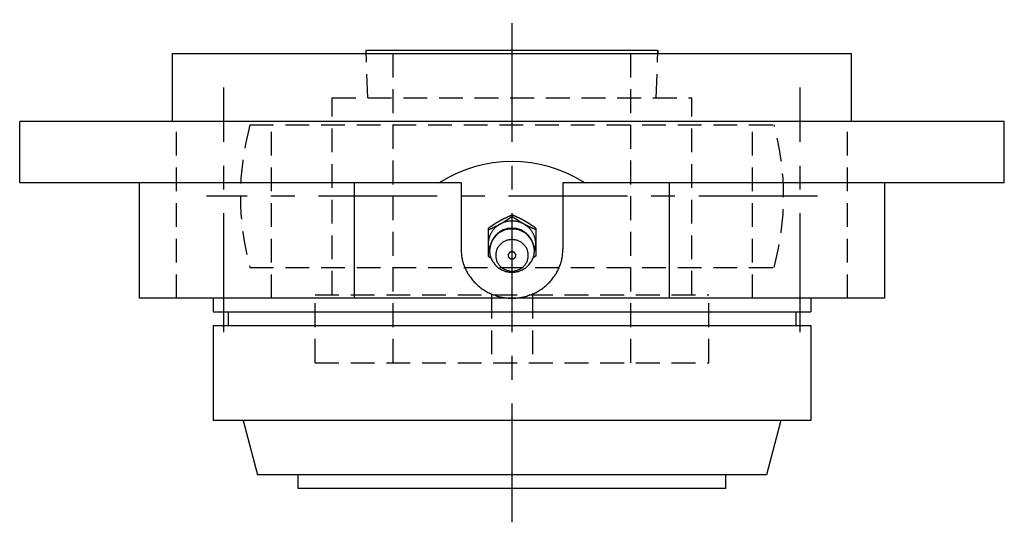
# Model space of a CAD drawing. Extents: x -78 to 172, y -78 to 172.
# Tile 8 of 8: x -73 to 72, y 97 to 172. Entities that reach past the tile are written whole.
import ezdxf

# ---------------------------------------------------------------- set-up
doc = ezdxf.new("R2010")
doc.units = 0
doc.header["$LTSCALE"] = 14
doc.linetypes.add('CENTER', pattern=[2, 1.25, -0.25, 0.25, -0.25])
doc.linetypes.add('HIDDEN', pattern=[0.375, 0.25, -0.125])
doc.layers.get('0').update_dxf_attribs({"linetype": 'CONTINUOUS'})
doc.layers.add('CENTER', color=1, linetype='CENTER')
doc.layers.add('HIDDEN', color=3, linetype='HIDDEN')

msp = doc.modelspace()

# ---------------------------------------------------------------- linework, layer by layer
for p, q in [((-21.48, 166.5), (-21.5, 167)), ((-21.5, 167), (21.5, 167)), ((21.5, 167), (21.48, 166.5)), ((-50, 166.5), (50, 166.5)), ((-50, 156.5), (-50, 166.5)), ((50, 156.5), (50, 166.5)), ((72.5, 156.5), (-72.5, 156.5)), ((-72.5, 147.5), (-72.5, 156.5)), ((72.5, 147.5), (72.5, 156.5)), ((-7.5, 147.5), (-72.5, 147.5)), ((-54.93, 147.5), (-54.93, 130.5)), ((-23.2, 130.5), (-23.2, 147.5)), ((-7.5, 147.5), (-7.5, 137.74)), ((7.5, 147.5), (7.5, 137.74)), ((72.5, 147.5), (7.5, 147.5)), ((23.2, 130.5), (23.2, 147.5)), ((54.93, 130.5), (54.93, 147.5)), ((-3.5, 140.81), (-3.5, 136.67)), ((3.5, 140.81), (3.5, 136.67)), ((-3.5, 136.67), (-3.09, 136.39)), ((3.5, 136.67), (3.09, 136.39)), ((54.93, 130.5), (-54.93, 130.5)), ((-44, 130.5), (-44, 128.5)), ((44, 130.5), (44, 128.5)), ((-44, 128.5), (44, 128.5)), ((-41.8, 128.5), (-41.8, 126.5)), ((41.8, 128.5), (41.8, 126.5)), ((-44, 126.5), (44, 126.5)), ((-44, 126.5), (-44, 112.5)), ((44, 126.5), (44, 112.5)), ((44, 112.5), (-44, 112.5)), ((-39.61, 112.5), (-37.5, 104.5)), ((39.61, 112.5), (37.5, 104.5)), ((37.5, 104.5), (-37.5, 104.5)), ((-31.5, 102.5), (-31.5, 104.5)), ((-31.5, 102.5), (-31.5, 104.5)), ((31.5, 102.5), (31.5, 104.5)), ((31.5, 102.5), (31.5, 104.5)), ((31.5, 102.5), (-31.5, 102.5))]:
    msp.add_line(p, q)
at = {"linetype": 'CONTINUOUS'}
msp.add_line((0, 142.53), (0, 142.76), dxfattribs=at)
for points in [[(-3.5, 140.81, 0), (-3.48, 140.83, 0), (-3.46, 140.84, 0), (-3.44, 140.85, 0), (-3.42, 140.87, 0), (-3.4, 140.88, 0), (-3.37, 140.9, 0), (-3.35, 140.91, 0), (-3.33, 140.93, 0), (-3.31, 140.94, 0), (-3.29, 140.96, 0), (-3.27, 140.97, 0), (-3.25, 140.98, 0), (-3.23, 141, 0), (-3.21, 141.01, 0), (-3.19, 141.03, 0), (-3.17, 141.04, 0), (-3.14, 141.05, 0), (-3.12, 141.07, 0), (-3.1, 141.08, 0), (-3.08, 141.1, 0), (-3.06, 141.11, 0), (-3.04, 141.12, 0), (-3.02, 141.14, 0), (-3, 141.15, 0), (-2.98, 141.17, 0), (-2.96, 141.18, 0), (-2.93, 141.19, 0), (-2.91, 141.21, 0), (-2.89, 141.22, 0), (-2.87, 141.24, 0), (-2.85, 141.25, 0), (-2.83, 141.27, 0), (-2.81, 141.28, 0), (-2.79, 141.29, 0), (-2.77, 141.31, 0), (-2.75, 141.32, 0), (-2.72, 141.34, 0), (-2.7, 141.35, 0), (-2.68, 141.36, 0), (-2.66, 141.38, 0), (-2.64, 141.39, 0), (-2.62, 141.4, 0), (-2.6, 141.42, 0), (-2.58, 141.43, 0), (-2.55, 141.44, 0), (-2.53, 141.46, 0), (-2.51, 141.47, 0), (-2.49, 141.49, 0), (-2.47, 141.5, 0), (-2.45, 141.51, 0), (-2.43, 141.53, 0), (-2.41, 141.54, 0), (-2.38, 141.55, 0), (-2.36, 141.57, 0), (-2.34, 141.58, 0), (-2.32, 141.59, 0), (-2.3, 141.61, 0), (-2.28, 141.62, 0), (-2.26, 141.63, 0), (-2.23, 141.65, 0), (-2.21, 141.66, 0), (-2.19, 141.67, 0), (-2.17, 141.69, 0), (-2.15, 141.7, 0), (-2.13, 141.71, 0), (-2.1, 141.72, 0), (-2.08, 141.74, 0), (-2.06, 141.75, 0), (-2.04, 141.76, 0), (-2.02, 141.78, 0), (-2, 141.79, 0), (-1.97, 141.8, 0), (-1.95, 141.81, 0), (-1.93, 141.83, 0), (-1.91, 141.84, 0), (-1.89, 141.85, 0), (-1.86, 141.86, 0), (-1.84, 141.88, 0), (-1.82, 141.89, 0), (-1.8, 141.9, 0), (-1.78, 141.91, 0), (-1.75, 141.93, 0), (-1.73, 141.94, 0), (-1.71, 141.95, 0), (-1.69, 141.96, 0), (-1.67, 141.97, 0), (-1.64, 141.99, 0), (-1.62, 142, 0), (-1.6, 142.01, 0), (-1.58, 142.02, 0), (-1.55, 142.03, 0), (-1.53, 142.04, 0), (-1.51, 142.06, 0), (-1.49, 142.07, 0), (-1.47, 142.08, 0), (-1.44, 142.09, 0), (-1.42, 142.1, 0), (-1.4, 142.11, 0), (-1.38, 142.12, 0), (-1.35, 142.14, 0), (-1.33, 142.15, 0), (-1.31, 142.16, 0), (-1.29, 142.17, 0), (-1.26, 142.18, 0), (-1.24, 142.19, 0), (-1.22, 142.2, 0), (-1.19, 142.22, 0), (-1.17, 142.23, 0), (-1.15, 142.24, 0), (-1.13, 142.25, 0), (-1.1, 142.26, 0), (-1.08, 142.27, 0), (-1.06, 142.28, 0), (-1.04, 142.29, 0), (-1.01, 142.3, 0), (-0.99, 142.31, 0), (-0.97, 142.32, 0), (-0.94, 142.34, 0), (-0.92, 142.35, 0), (-0.9, 142.36, 0), (-0.88, 142.37, 0), (-0.85, 142.38, 0), (-0.83, 142.39, 0), (-0.81, 142.4, 0), (-0.78, 142.41, 0), (-0.76, 142.42, 0), (-0.74, 142.43, 0), (-0.72, 142.44, 0), (-0.69, 142.45, 0), (-0.67, 142.46, 0), (-0.65, 142.47, 0), (-0.62, 142.48, 0), (-0.6, 142.5, 0), (-0.58, 142.5, 0), (-0.55, 142.52, 0), (-0.53, 142.53, 0), (-0.51, 142.54, 0), (-0.49, 142.55, 0), (-0.46, 142.56, 0), (-0.44, 142.57, 0), (-0.42, 142.58, 0), (-0.39, 142.59, 0), (-0.37, 142.6, 0), (-0.35, 142.61, 0), (-0.32, 142.62, 0), (-0.3, 142.63, 0), (-0.28, 142.64, 0), (-0.25, 142.65, 0), (-0.23, 142.66, 0), (-0.21, 142.67, 0), (-0.19, 142.68, 0), (-0.16, 142.69, 0), (-0.14, 142.7, 0), (-0.12, 142.71, 0), (-0.09, 142.72, 0), (-0.07, 142.73, 0), (-0.05, 142.74, 0), (-0.02, 142.75, 0), (0, 142.76, 0)], [(-3.5, 140.57, 0), (-3.48, 140.59, 0), (-3.45, 140.59, 0), (-3.43, 140.6, 0), (-3.41, 140.62, 0), (-3.38, 140.63, 0), (-3.36, 140.64, 0), (-3.34, 140.65, 0), (-3.31, 140.66, 0), (-3.29, 140.67, 0), (-3.27, 140.68, 0), (-3.25, 140.69, 0), (-3.22, 140.7, 0), (-3.2, 140.71, 0), (-3.18, 140.72, 0), (-3.15, 140.73, 0), (-3.13, 140.74, 0), (-3.11, 140.75, 0), (-3.08, 140.76, 0), (-3.06, 140.77, 0), (-3.04, 140.78, 0), (-3.01, 140.79, 0), (-2.99, 140.8, 0), (-2.97, 140.81, 0), (-2.95, 140.82, 0), (-2.92, 140.83, 0), (-2.9, 140.84, 0), (-2.88, 140.85, 0), (-2.85, 140.86, 0), (-2.83, 140.87, 0), (-2.81, 140.88, 0), (-2.78, 140.9, 0), (-2.76, 140.91, 0), (-2.74, 140.92, 0), (-2.72, 140.93, 0), (-2.69, 140.94, 0), (-2.67, 140.95, 0), (-2.65, 140.96, 0), (-2.62, 140.97, 0), (-2.6, 140.98, 0), (-2.58, 140.99, 0), (-2.56, 141, 0), (-2.53, 141.01, 0), (-2.51, 141.02, 0), (-2.49, 141.03, 0), (-2.46, 141.04, 0), (-2.44, 141.06, 0), (-2.42, 141.07, 0), (-2.4, 141.08, 0), (-2.37, 141.09, 0), (-2.35, 141.1, 0), (-2.33, 141.11, 0), (-2.3, 141.12, 0), (-2.28, 141.13, 0), (-2.26, 141.15, 0), (-2.24, 141.16, 0), (-2.21, 141.17, 0), (-2.19, 141.18, 0), (-2.17, 141.19, 0), (-2.15, 141.2, 0), (-2.12, 141.21, 0), (-2.1, 141.22, 0), (-2.08, 141.24, 0), (-2.06, 141.25, 0), (-2.03, 141.26, 0), (-2.01, 141.27, 0), (-1.99, 141.28, 0), (-1.97, 141.29, 0), (-1.95, 141.31, 0), (-1.92, 141.32, 0), (-1.9, 141.33, 0), (-1.88, 141.34, 0), (-1.86, 141.35, 0), (-1.83, 141.36, 0), (-1.81, 141.38, 0), (-1.79, 141.39, 0), (-1.77, 141.4, 0), (-1.75, 141.41, 0), (-1.72, 141.42, 0), (-1.7, 141.44, 0), (-1.68, 141.45, 0), (-1.66, 141.46, 0), (-1.64, 141.47, 0), (-1.61, 141.49, 0), (-1.59, 141.5, 0), (-1.57, 141.51, 0), (-1.55, 141.52, 0), (-1.53, 141.54, 0), (-1.5, 141.55, 0), (-1.48, 141.56, 0), (-1.46, 141.57, 0), (-1.44, 141.59, 0), (-1.42, 141.6, 0), (-1.4, 141.61, 0), (-1.37, 141.63, 0), (-1.35, 141.64, 0), (-1.33, 141.65, 0), (-1.31, 141.66, 0), (-1.29, 141.68, 0), (-1.27, 141.69, 0), (-1.24, 141.7, 0), (-1.22, 141.72, 0), (-1.2, 141.73, 0), (-1.18, 141.74, 0), (-1.16, 141.76, 0), (-1.14, 141.77, 0), (-1.12, 141.78, 0), (-1.09, 141.8, 0), (-1.07, 141.81, 0), (-1.05, 141.82, 0), (-1.03, 141.84, 0), (-1.01, 141.85, 0), (-0.99, 141.87, 0), (-0.97, 141.88, 0), (-0.95, 141.89, 0), (-0.92, 141.91, 0), (-0.9, 141.92, 0), (-0.88, 141.93, 0), (-0.86, 141.95, 0), (-0.84, 141.96, 0), (-0.82, 141.97, 0), (-0.8, 141.99, 0), (-0.78, 142, 0), (-0.75, 142.02, 0), (-0.73, 142.03, 0), (-0.71, 142.04, 0), (-0.69, 142.06, 0), (-0.67, 142.07, 0), (-0.65, 142.09, 0), (-0.63, 142.1, 0), (-0.61, 142.11, 0), (-0.59, 142.13, 0), (-0.56, 142.14, 0), (-0.54, 142.16, 0), (-0.52, 142.17, 0), (-0.5, 142.18, 0), (-0.48, 142.2, 0), (-0.46, 142.21, 0), (-0.44, 142.23, 0), (-0.42, 142.24, 0), (-0.4, 142.25, 0), (-0.38, 142.27, 0), (-0.36, 142.28, 0), (-0.33, 142.3, 0), (-0.31, 142.31, 0), (-0.29, 142.33, 0), (-0.27, 142.34, 0), (-0.25, 142.35, 0), (-0.23, 142.37, 0), (-0.21, 142.38, 0), (-0.19, 142.4, 0), (-0.17, 142.41, 0), (-0.15, 142.43, 0), (-0.13, 142.44, 0), (-0.1, 142.46, 0), (-0.08, 142.47, 0), (-0.06, 142.48, 0), (-0.04, 142.5, 0), (-0.02, 142.51, 0), (0, 142.53, 0)], [(3.5, 140.81, 0), (3.48, 140.83, 0), (3.46, 140.84, 0), (3.44, 140.85, 0), (3.42, 140.87, 0), (3.4, 140.88, 0), (3.37, 140.9, 0), (3.35, 140.91, 0), (3.33, 140.93, 0), (3.31, 140.94, 0), (3.29, 140.96, 0), (3.27, 140.97, 0), (3.25, 140.98, 0), (3.23, 141, 0), (3.21, 141.01, 0), (3.19, 141.03, 0), (3.17, 141.04, 0), (3.14, 141.05, 0), (3.12, 141.07, 0), (3.1, 141.08, 0), (3.08, 141.1, 0), (3.06, 141.11, 0), (3.04, 141.12, 0), (3.02, 141.14, 0), (3, 141.15, 0), (2.98, 141.17, 0), (2.96, 141.18, 0), (2.93, 141.19, 0), (2.91, 141.21, 0), (2.89, 141.22, 0), (2.87, 141.24, 0), (2.85, 141.25, 0), (2.83, 141.27, 0), (2.81, 141.28, 0), (2.79, 141.29, 0), (2.77, 141.31, 0), (2.75, 141.32, 0), (2.72, 141.34, 0), (2.7, 141.35, 0), (2.68, 141.36, 0), (2.66, 141.38, 0), (2.64, 141.39, 0), (2.62, 141.4, 0), (2.6, 141.42, 0), (2.58, 141.43, 0), (2.55, 141.44, 0), (2.53, 141.46, 0), (2.51, 141.47, 0), (2.49, 141.49, 0), (2.47, 141.5, 0), (2.45, 141.51, 0), (2.43, 141.53, 0), (2.41, 141.54, 0), (2.38, 141.55, 0), (2.36, 141.57, 0), (2.34, 141.58, 0), (2.32, 141.59, 0), (2.3, 141.61, 0), (2.28, 141.62, 0), (2.26, 141.63, 0), (2.23, 141.65, 0), (2.21, 141.66, 0), (2.19, 141.67, 0), (2.17, 141.69, 0), (2.15, 141.7, 0), (2.13, 141.71, 0), (2.1, 141.72, 0), (2.08, 141.74, 0), (2.06, 141.75, 0), (2.04, 141.76, 0), (2.02, 141.78, 0), (2, 141.79, 0), (1.97, 141.8, 0), (1.95, 141.81, 0), (1.93, 141.83, 0), (1.91, 141.84, 0), (1.89, 141.85, 0), (1.86, 141.86, 0), (1.84, 141.88, 0), (1.82, 141.89, 0), (1.8, 141.9, 0), (1.78, 141.91, 0), (1.75, 141.93, 0), (1.73, 141.94, 0), (1.71, 141.95, 0), (1.69, 141.96, 0), (1.67, 141.97, 0), (1.64, 141.99, 0), (1.62, 142, 0), (1.6, 142.01, 0), (1.58, 142.02, 0), (1.55, 142.03, 0), (1.53, 142.04, 0), (1.51, 142.06, 0), (1.49, 142.07, 0), (1.47, 142.08, 0), (1.44, 142.09, 0), (1.42, 142.1, 0), (1.4, 142.11, 0), (1.38, 142.12, 0), (1.35, 142.14, 0), (1.33, 142.15, 0), (1.31, 142.16, 0), (1.29, 142.17, 0), (1.26, 142.18, 0), (1.24, 142.19, 0), (1.22, 142.2, 0), (1.19, 142.22, 0), (1.17, 142.23, 0), (1.15, 142.24, 0), (1.13, 142.25, 0), (1.1, 142.26, 0), (1.08, 142.27, 0), (1.06, 142.28, 0), (1.04, 142.29, 0), (1.01, 142.3, 0), (0.99, 142.31, 0), (0.97, 142.32, 0), (0.94, 142.34, 0), (0.92, 142.35, 0), (0.9, 142.36, 0), (0.88, 142.37, 0), (0.85, 142.38, 0), (0.83, 142.39, 0), (0.81, 142.4, 0), (0.78, 142.41, 0), (0.76, 142.42, 0), (0.74, 142.43, 0), (0.72, 142.44, 0), (0.69, 142.45, 0), (0.67, 142.46, 0), (0.65, 142.47, 0), (0.62, 142.48, 0), (0.6, 142.5, 0), (0.58, 142.5, 0), (0.55, 142.52, 0), (0.53, 142.53, 0), (0.51, 142.54, 0), (0.49, 142.55, 0), (0.46, 142.56, 0), (0.44, 142.57, 0), (0.42, 142.58, 0), (0.39, 142.59, 0), (0.37, 142.6, 0), (0.35, 142.61, 0), (0.32, 142.62, 0), (0.3, 142.63, 0), (0.28, 142.64, 0), (0.25, 142.65, 0), (0.23, 142.66, 0), (0.21, 142.67, 0), (0.19, 142.68, 0), (0.16, 142.69, 0), (0.14, 142.7, 0), (0.12, 142.71, 0), (0.09, 142.72, 0), (0.07, 142.73, 0), (0.05, 142.74, 0), (0.02, 142.75, 0), (0, 142.76, 0)], [(3.5, 140.57, 0), (3.48, 140.59, 0), (3.45, 140.59, 0), (3.43, 140.6, 0), (3.41, 140.62, 0), (3.38, 140.63, 0), (3.36, 140.64, 0), (3.34, 140.65, 0), (3.31, 140.66, 0), (3.29, 140.67, 0), (3.27, 140.68, 0), (3.25, 140.69, 0), (3.22, 140.7, 0), (3.2, 140.71, 0), (3.18, 140.72, 0), (3.15, 140.73, 0), (3.13, 140.74, 0), (3.11, 140.75, 0), (3.08, 140.76, 0), (3.06, 140.77, 0), (3.04, 140.78, 0), (3.01, 140.79, 0), (2.99, 140.8, 0), (2.97, 140.81, 0), (2.95, 140.82, 0), (2.92, 140.83, 0), (2.9, 140.84, 0), (2.88, 140.85, 0), (2.85, 140.86, 0), (2.83, 140.87, 0), (2.81, 140.88, 0), (2.78, 140.9, 0), (2.76, 140.91, 0), (2.74, 140.92, 0), (2.72, 140.93, 0), (2.69, 140.94, 0), (2.67, 140.95, 0), (2.65, 140.96, 0), (2.62, 140.97, 0), (2.6, 140.98, 0), (2.58, 140.99, 0), (2.56, 141, 0), (2.53, 141.01, 0), (2.51, 141.02, 0), (2.49, 141.03, 0), (2.46, 141.04, 0), (2.44, 141.06, 0), (2.42, 141.07, 0), (2.4, 141.08, 0), (2.37, 141.09, 0), (2.35, 141.1, 0), (2.33, 141.11, 0), (2.3, 141.12, 0), (2.28, 141.13, 0), (2.26, 141.15, 0), (2.24, 141.16, 0), (2.21, 141.17, 0), (2.19, 141.18, 0), (2.17, 141.19, 0), (2.15, 141.2, 0), (2.12, 141.21, 0), (2.1, 141.22, 0), (2.08, 141.24, 0), (2.06, 141.25, 0), (2.03, 141.26, 0), (2.01, 141.27, 0), (1.99, 141.28, 0), (1.97, 141.29, 0), (1.95, 141.31, 0), (1.92, 141.32, 0), (1.9, 141.33, 0), (1.88, 141.34, 0), (1.86, 141.35, 0), (1.83, 141.36, 0), (1.81, 141.38, 0), (1.79, 141.39, 0), (1.77, 141.4, 0), (1.75, 141.41, 0), (1.72, 141.42, 0), (1.7, 141.44, 0), (1.68, 141.45, 0), (1.66, 141.46, 0), (1.64, 141.47, 0), (1.61, 141.49, 0), (1.59, 141.5, 0), (1.57, 141.51, 0), (1.55, 141.52, 0), (1.53, 141.54, 0), (1.5, 141.55, 0), (1.48, 141.56, 0), (1.46, 141.57, 0), (1.44, 141.59, 0), (1.42, 141.6, 0), (1.4, 141.61, 0), (1.37, 141.63, 0), (1.35, 141.64, 0), (1.33, 141.65, 0), (1.31, 141.66, 0), (1.29, 141.68, 0), (1.27, 141.69, 0), (1.24, 141.7, 0), (1.22, 141.72, 0), (1.2, 141.73, 0), (1.18, 141.74, 0), (1.16, 141.76, 0), (1.14, 141.77, 0), (1.12, 141.78, 0), (1.09, 141.8, 0), (1.07, 141.81, 0), (1.05, 141.82, 0), (1.03, 141.84, 0), (1.01, 141.85, 0), (0.99, 141.87, 0), (0.97, 141.88, 0), (0.95, 141.89, 0), (0.92, 141.91, 0), (0.9, 141.92, 0), (0.88, 141.93, 0), (0.86, 141.95, 0), (0.84, 141.96, 0), (0.82, 141.97, 0), (0.8, 141.99, 0), (0.78, 142, 0), (0.75, 142.02, 0), (0.73, 142.03, 0), (0.71, 142.04, 0), (0.69, 142.06, 0), (0.67, 142.07, 0), (0.65, 142.09, 0), (0.63, 142.1, 0), (0.61, 142.11, 0), (0.59, 142.13, 0), (0.56, 142.14, 0), (0.54, 142.16, 0), (0.52, 142.17, 0), (0.5, 142.18, 0), (0.48, 142.2, 0), (0.46, 142.21, 0), (0.44, 142.23, 0), (0.42, 142.24, 0), (0.4, 142.25, 0), (0.38, 142.27, 0), (0.36, 142.28, 0), (0.33, 142.3, 0), (0.31, 142.31, 0), (0.29, 142.33, 0), (0.27, 142.34, 0), (0.25, 142.35, 0), (0.23, 142.37, 0), (0.21, 142.38, 0), (0.19, 142.4, 0), (0.17, 142.41, 0), (0.15, 142.43, 0), (0.13, 142.44, 0), (0.1, 142.46, 0), (0.08, 142.47, 0), (0.06, 142.48, 0), (0.04, 142.5, 0), (0.02, 142.51, 0), (0, 142.53, 0)], [(-7.5, 137.74, 0), (-7.5, 137.57, 0), (-7.49, 137.39, 0), (-7.48, 137.21, 0), (-7.46, 137.03, 0), (-7.44, 136.86, 0), (-7.42, 136.68, 0), (-7.39, 136.51, 0), (-7.36, 136.33, 0), (-7.32, 136.16, 0), (-7.28, 135.98, 0), (-7.23, 135.81, 0), (-7.18, 135.64, 0), (-7.12, 135.47, 0), (-7.06, 135.3, 0), (-7, 135.14, 0), (-6.93, 134.97, 0), (-6.86, 134.81, 0), (-6.78, 134.65, 0), (-6.7, 134.49, 0), (-6.61, 134.33, 0), (-6.53, 134.17, 0), (-6.43, 134.02, 0), (-6.34, 133.87, 0), (-6.24, 133.72, 0), (-6.13, 133.57, 0), (-6.02, 133.43, 0), (-5.91, 133.29, 0), (-5.8, 133.15, 0), (-5.68, 133.01, 0), (-5.56, 132.88, 0), (-5.43, 132.75, 0), (-5.3, 132.62, 0), (-5.17, 132.5, 0), (-5.04, 132.38, 0), (-4.9, 132.26, 0), (-4.76, 132.14, 0), (-4.61, 132.03, 0), (-4.47, 131.93, 0), (-4.32, 131.82, 0), (-4.17, 131.72, 0), (-4.01, 131.62, 0), (-3.86, 131.53, 0), (-3.7, 131.44, 0), (-3.54, 131.35, 0), (-3.37, 131.27, 0), (-3.21, 131.2, 0), (-3.04, 131.12, 0), (-2.87, 131.05, 0), (-2.7, 130.99, 0), (-2.53, 130.92, 0), (-2.35, 130.87, 0), (-2.18, 130.81, 0), (-2, 130.76, 0), (-1.82, 130.72, 0), (-1.64, 130.68, 0), (-1.46, 130.64, 0), (-1.28, 130.61, 0), (-1.1, 130.58, 0), (-0.92, 130.55, 0), (-0.74, 130.53, 0), (-0.55, 130.52, 0), (-0.37, 130.51, 0), (-0.18, 130.5, 0), (0, 130.5, 0), (0.18, 130.5, 0), (0.37, 130.51, 0), (0.55, 130.52, 0), (0.74, 130.53, 0), (0.92, 130.55, 0), (1.1, 130.58, 0), (1.28, 130.61, 0), (1.46, 130.64, 0), (1.64, 130.68, 0), (1.82, 130.72, 0), (2, 130.76, 0), (2.18, 130.81, 0), (2.35, 130.87, 0), (2.53, 130.92, 0), (2.7, 130.99, 0), (2.87, 131.05, 0), (3.04, 131.12, 0), (3.21, 131.2, 0), (3.37, 131.27, 0), (3.54, 131.35, 0), (3.7, 131.44, 0), (3.86, 131.53, 0), (4.01, 131.62, 0), (4.17, 131.72, 0), (4.32, 131.82, 0), (4.47, 131.93, 0), (4.61, 132.03, 0), (4.76, 132.14, 0), (4.9, 132.26, 0), (5.04, 132.38, 0), (5.17, 132.5, 0), (5.3, 132.62, 0), (5.43, 132.75, 0), (5.56, 132.88, 0), (5.68, 133.01, 0), (5.8, 133.15, 0), (5.91, 133.29, 0), (6.02, 133.43, 0), (6.13, 133.57, 0), (6.24, 133.72, 0), (6.34, 133.87, 0), (6.43, 134.02, 0), (6.53, 134.17, 0), (6.61, 134.33, 0), (6.7, 134.49, 0), (6.78, 134.65, 0), (6.86, 134.81, 0), (6.93, 134.97, 0), (7, 135.14, 0), (7.06, 135.3, 0), (7.12, 135.47, 0), (7.18, 135.64, 0), (7.23, 135.81, 0), (7.28, 135.98, 0), (7.32, 136.16, 0), (7.36, 136.33, 0), (7.39, 136.51, 0), (7.42, 136.68, 0), (7.44, 136.86, 0), (7.46, 137.03, 0), (7.48, 137.21, 0), (7.49, 137.39, 0), (7.5, 137.57, 0), (7.5, 137.74, 0)]]:
    msp.add_polyline3d(points)
for points in [[(3.3, 137.35, 0), (3.33, 137.44, 0), (3.36, 137.54, 0), (3.39, 137.63, 0), (3.41, 137.73, 0), (3.43, 137.83, 0), (3.45, 137.93, 0), (3.47, 138.03, 0), (3.48, 138.13, 0), (3.49, 138.23, 0), (3.5, 138.33, 0), (3.5, 138.44, 0), (3.5, 138.54, 0), (3.5, 138.64, 0), (3.49, 138.74, 0), (3.48, 138.84, 0), (3.47, 138.94, 0), (3.45, 139.04, 0), (3.43, 139.14, 0), (3.41, 139.24, 0), (3.39, 139.34, 0), (3.36, 139.43, 0), (3.33, 139.53, 0), (3.29, 139.62, 0), (3.26, 139.72, 0), (3.22, 139.81, 0), (3.17, 139.91, 0), (3.13, 140, 0), (3.08, 140.09, 0), (3.03, 140.18, 0), (2.98, 140.26, 0), (2.92, 140.35, 0), (2.86, 140.43, 0), (2.8, 140.51, 0), (2.74, 140.59, 0), (2.67, 140.67, 0), (2.6, 140.75, 0), (2.53, 140.82, 0), (2.46, 140.89, 0), (2.38, 140.96, 0), (2.3, 141.03, 0), (2.22, 141.09, 0), (2.14, 141.16, 0), (2.06, 141.22, 0), (1.97, 141.28, 0), (1.88, 141.33, 0), (1.79, 141.38, 0), (1.7, 141.44, 0), (1.61, 141.48, 0), (1.52, 141.53, 0), (1.42, 141.57, 0), (1.33, 141.61, 0), (1.23, 141.65, 0), (1.13, 141.68, 0), (1.03, 141.71, 0), (0.93, 141.74, 0), (0.83, 141.77, 0), (0.73, 141.79, 0), (0.62, 141.81, 0), (0.52, 141.82, 0), (0.42, 141.84, 0), (0.31, 141.85, 0), (0.21, 141.86, 0), (0.1, 141.86, 0), (0, 141.86, 0), (-0.1, 141.86, 0), (-0.21, 141.86, 0), (-0.31, 141.85, 0), (-0.42, 141.84, 0), (-0.52, 141.82, 0), (-0.62, 141.81, 0), (-0.73, 141.79, 0), (-0.83, 141.77, 0), (-0.93, 141.74, 0), (-1.03, 141.71, 0), (-1.13, 141.68, 0), (-1.23, 141.65, 0), (-1.33, 141.61, 0), (-1.42, 141.57, 0), (-1.52, 141.53, 0), (-1.61, 141.48, 0), (-1.7, 141.44, 0), (-1.79, 141.38, 0), (-1.88, 141.33, 0), (-1.97, 141.28, 0), (-2.06, 141.22, 0), (-2.14, 141.16, 0), (-2.22, 141.09, 0), (-2.3, 141.03, 0), (-2.38, 140.96, 0), (-2.46, 140.89, 0), (-2.53, 140.82, 0), (-2.6, 140.75, 0), (-2.67, 140.67, 0), (-2.74, 140.59, 0), (-2.8, 140.51, 0), (-2.86, 140.43, 0), (-2.92, 140.35, 0), (-2.98, 140.26, 0), (-3.03, 140.18, 0), (-3.08, 140.09, 0), (-3.13, 140, 0), (-3.17, 139.91, 0), (-3.22, 139.81, 0), (-3.26, 139.72, 0), (-3.29, 139.62, 0), (-3.33, 139.53, 0), (-3.36, 139.43, 0), (-3.39, 139.34, 0), (-3.41, 139.24, 0), (-3.43, 139.14, 0), (-3.45, 139.04, 0), (-3.47, 138.94, 0), (-3.48, 138.84, 0), (-3.49, 138.74, 0), (-3.5, 138.64, 0), (-3.5, 138.54, 0), (-3.5, 138.44, 0), (-3.5, 138.33, 0), (-3.49, 138.23, 0), (-3.48, 138.13, 0), (-3.47, 138.03, 0), (-3.45, 137.93, 0), (-3.43, 137.83, 0), (-3.41, 137.73, 0), (-3.39, 137.63, 0), (-3.36, 137.54, 0), (-3.33, 137.44, 0), (-3.3, 137.35, 0)], [(3.3, 137.5, 0), (3.3, 137.66, 0), (3.28, 137.81, 0), (3.26, 137.97, 0), (3.24, 138.12, 0), (3.2, 138.27, 0), (3.16, 138.42, 0), (3.11, 138.57, 0), (3.05, 138.72, 0), (2.98, 138.86, 0), (2.91, 139, 0), (2.83, 139.14, 0), (2.74, 139.27, 0), (2.65, 139.4, 0), (2.55, 139.52, 0), (2.45, 139.64, 0), (2.33, 139.75, 0), (2.22, 139.86, 0), (2.09, 139.96, 0), (1.97, 140.06, 0), (1.83, 140.15, 0), (1.7, 140.23, 0), (1.56, 140.31, 0), (1.41, 140.38, 0), (1.26, 140.44, 0), (1.11, 140.5, 0), (0.96, 140.55, 0), (0.8, 140.59, 0), (0.64, 140.62, 0), (0.48, 140.65, 0), (0.32, 140.67, 0), (0.16, 140.68, 0), (0, 140.69, 0), (-0.16, 140.68, 0), (-0.32, 140.67, 0), (-0.48, 140.65, 0), (-0.64, 140.62, 0), (-0.8, 140.59, 0), (-0.96, 140.55, 0), (-1.11, 140.5, 0), (-1.26, 140.44, 0), (-1.41, 140.38, 0), (-1.56, 140.31, 0), (-1.7, 140.23, 0), (-1.83, 140.15, 0), (-1.97, 140.06, 0), (-2.09, 139.96, 0), (-2.22, 139.86, 0), (-2.33, 139.75, 0), (-2.45, 139.64, 0), (-2.55, 139.52, 0), (-2.65, 139.4, 0), (-2.74, 139.27, 0), (-2.83, 139.14, 0), (-2.91, 139, 0), (-2.98, 138.86, 0), (-3.05, 138.72, 0), (-3.11, 138.57, 0), (-3.16, 138.42, 0), (-3.2, 138.27, 0), (-3.24, 138.12, 0), (-3.26, 137.97, 0), (-3.28, 137.81, 0), (-3.3, 137.66, 0), (-3.3, 137.5, 0), (-3.3, 137.34, 0), (-3.28, 137.19, 0), (-3.26, 137.03, 0), (-3.24, 136.88, 0), (-3.2, 136.72, 0), (-3.16, 136.57, 0), (-3.11, 136.43, 0), (-3.05, 136.28, 0), (-2.98, 136.14, 0), (-2.91, 136, 0), (-2.83, 135.86, 0), (-2.74, 135.73, 0), (-2.65, 135.6, 0), (-2.55, 135.48, 0), (-2.45, 135.36, 0), (-2.33, 135.25, 0), (-2.22, 135.14, 0), (-2.09, 135.03, 0), (-1.97, 134.94, 0), (-1.83, 134.85, 0), (-1.7, 134.76, 0), (-1.56, 134.69, 0), (-1.41, 134.62, 0), (-1.26, 134.55, 0), (-1.11, 134.5, 0), (-0.96, 134.45, 0), (-0.8, 134.41, 0), (-0.64, 134.37, 0), (-0.48, 134.35, 0), (-0.32, 134.33, 0), (-0.16, 134.31, 0), (0, 134.31, 0), (0.16, 134.31, 0), (0.32, 134.33, 0), (0.48, 134.35, 0), (0.64, 134.37, 0), (0.8, 134.41, 0), (0.96, 134.45, 0), (1.11, 134.5, 0), (1.26, 134.55, 0), (1.41, 134.62, 0), (1.56, 134.69, 0), (1.7, 134.76, 0), (1.83, 134.85, 0), (1.97, 134.94, 0), (2.09, 135.03, 0), (2.22, 135.14, 0), (2.33, 135.25, 0), (2.45, 135.36, 0), (2.55, 135.48, 0), (2.65, 135.6, 0), (2.74, 135.73, 0), (2.83, 135.86, 0), (2.91, 136, 0), (2.98, 136.14, 0), (3.05, 136.28, 0), (3.11, 136.43, 0), (3.16, 136.57, 0), (3.2, 136.72, 0), (3.24, 136.88, 0), (3.26, 137.03, 0), (3.28, 137.19, 0), (3.3, 137.34, 0), (3.3, 137.5, 0)], [(-3.5, 138.48, 0), (-3.5, 138.47, 0), (-3.5, 138.46, 0), (-3.5, 138.46, 0), (-3.5, 138.45, 0), (-3.5, 138.44, 0), (-3.5, 138.43, 0), (-3.5, 138.42, 0), (-3.5, 138.41, 0), (-3.5, 138.4, 0), (-3.5, 138.39, 0), (-3.5, 138.38, 0), (-3.5, 138.37, 0), (-3.5, 138.37, 0), (-3.5, 138.36, 0), (-3.5, 138.35, 0), (-3.5, 138.34, 0), (-3.5, 138.33, 0), (-3.5, 138.32, 0), (-3.5, 138.31, 0), (-3.49, 138.3, 0), (-3.49, 138.29, 0), (-3.49, 138.28, 0), (-3.49, 138.27, 0), (-3.49, 138.26, 0), (-3.49, 138.26, 0), (-3.49, 138.25, 0), (-3.49, 138.24, 0), (-3.49, 138.23, 0), (-3.49, 138.22, 0), (-3.49, 138.21, 0), (-3.49, 138.2, 0), (-3.49, 138.19, 0), (-3.49, 138.18, 0), (-3.49, 138.18, 0), (-3.48, 138.17, 0), (-3.48, 138.16, 0), (-3.48, 138.15, 0), (-3.48, 138.14, 0), (-3.48, 138.13, 0), (-3.48, 138.12, 0), (-3.48, 138.11, 0), (-3.48, 138.1, 0), (-3.48, 138.09, 0), (-3.48, 138.09, 0), (-3.47, 138.08, 0), (-3.47, 138.07, 0), (-3.47, 138.06, 0), (-3.47, 138.05, 0), (-3.47, 138.04, 0), (-3.47, 138.03, 0), (-3.47, 138.02, 0), (-3.47, 138.01, 0), (-3.46, 138, 0), (-3.46, 138, 0), (-3.46, 137.99, 0), (-3.46, 137.98, 0), (-3.46, 137.97, 0), (-3.46, 137.96, 0), (-3.46, 137.95, 0), (-3.45, 137.94, 0), (-3.45, 137.93, 0), (-3.45, 137.92, 0), (-3.45, 137.91, 0), (-3.45, 137.91, 0), (-3.45, 137.9, 0), (-3.45, 137.89, 0), (-3.44, 137.88, 0), (-3.44, 137.87, 0), (-3.44, 137.86, 0), (-3.44, 137.85, 0), (-3.44, 137.84, 0), (-3.44, 137.83, 0), (-3.43, 137.82, 0), (-3.43, 137.82, 0), (-3.43, 137.81, 0), (-3.43, 137.8, 0), (-3.43, 137.79, 0), (-3.42, 137.78, 0), (-3.42, 137.77, 0), (-3.42, 137.76, 0), (-3.42, 137.75, 0), (-3.42, 137.75, 0), (-3.41, 137.74, 0), (-3.41, 137.73, 0), (-3.41, 137.72, 0), (-3.41, 137.71, 0), (-3.41, 137.7, 0), (-3.4, 137.69, 0), (-3.4, 137.68, 0), (-3.4, 137.68, 0), (-3.4, 137.67, 0), (-3.39, 137.66, 0), (-3.39, 137.65, 0), (-3.39, 137.64, 0), (-3.39, 137.63, 0), (-3.38, 137.62, 0), (-3.38, 137.61, 0), (-3.38, 137.6, 0), (-3.38, 137.6, 0), (-3.38, 137.59, 0), (-3.37, 137.58, 0), (-3.37, 137.57, 0), (-3.37, 137.56, 0), (-3.37, 137.55, 0), (-3.36, 137.54, 0), (-3.36, 137.53, 0), (-3.36, 137.53, 0), (-3.35, 137.52, 0), (-3.35, 137.51, 0), (-3.35, 137.5, 0), (-3.35, 137.49, 0), (-3.34, 137.48, 0), (-3.34, 137.47, 0), (-3.34, 137.47, 0), (-3.34, 137.46, 0), (-3.33, 137.45, 0), (-3.33, 137.44, 0), (-3.33, 137.43, 0), (-3.32, 137.42, 0), (-3.32, 137.41, 0), (-3.32, 137.41, 0), (-3.31, 137.4, 0), (-3.31, 137.39, 0), (-3.31, 137.38, 0), (-3.31, 137.37, 0), (-3.3, 137.36, 0), (-3.3, 137.35, 0), (-3.3, 137.35, 0)], [(2.4, 136.8, 0), (2.4, 136.91, 0), (2.39, 137.03, 0), (2.37, 137.14, 0), (2.35, 137.25, 0), (2.33, 137.36, 0), (2.3, 137.47, 0), (2.26, 137.58, 0), (2.22, 137.69, 0), (2.17, 137.79, 0), (2.12, 137.89, 0), (2.06, 137.99, 0), (2, 138.09, 0), (1.93, 138.18, 0), (1.86, 138.27, 0), (1.78, 138.36, 0), (1.7, 138.44, 0), (1.61, 138.52, 0), (1.52, 138.59, 0), (1.43, 138.66, 0), (1.33, 138.73, 0), (1.23, 138.79, 0), (1.13, 138.84, 0), (1.03, 138.9, 0), (0.92, 138.94, 0), (0.81, 138.98, 0), (0.7, 139.02, 0), (0.58, 139.05, 0), (0.47, 139.07, 0), (0.35, 139.09, 0), (0.24, 139.11, 0), (0.12, 139.12, 0), (0, 139.12, 0), (-0.12, 139.12, 0), (-0.24, 139.11, 0), (-0.35, 139.09, 0), (-0.47, 139.07, 0), (-0.58, 139.05, 0), (-0.7, 139.02, 0), (-0.81, 138.98, 0), (-0.92, 138.94, 0), (-1.03, 138.9, 0), (-1.13, 138.84, 0), (-1.23, 138.79, 0), (-1.33, 138.73, 0), (-1.43, 138.66, 0), (-1.52, 138.59, 0), (-1.61, 138.52, 0), (-1.7, 138.44, 0), (-1.78, 138.36, 0), (-1.86, 138.27, 0), (-1.93, 138.18, 0), (-2, 138.09, 0), (-2.06, 137.99, 0), (-2.12, 137.89, 0), (-2.17, 137.79, 0), (-2.22, 137.69, 0), (-2.26, 137.58, 0), (-2.3, 137.47, 0), (-2.33, 137.36, 0), (-2.35, 137.25, 0), (-2.37, 137.14, 0), (-2.39, 137.03, 0), (-2.4, 136.91, 0), (-2.4, 136.8, 0), (-2.4, 136.69, 0), (-2.39, 136.57, 0), (-2.37, 136.46, 0), (-2.35, 136.35, 0), (-2.33, 136.24, 0), (-2.3, 136.13, 0), (-2.26, 136.02, 0), (-2.22, 135.91, 0), (-2.17, 135.81, 0), (-2.12, 135.71, 0), (-2.06, 135.61, 0), (-2, 135.51, 0), (-1.93, 135.42, 0), (-1.86, 135.33, 0), (-1.78, 135.24, 0), (-1.7, 135.16, 0), (-1.61, 135.08, 0), (-1.52, 135.01, 0), (-1.43, 134.94, 0), (-1.33, 134.87, 0), (-1.23, 134.81, 0), (-1.13, 134.76, 0), (-1.03, 134.7, 0), (-0.92, 134.66, 0), (-0.81, 134.62, 0), (-0.7, 134.58, 0), (-0.58, 134.55, 0), (-0.47, 134.53, 0), (-0.35, 134.51, 0), (-0.24, 134.49, 0), (-0.12, 134.49, 0), (0, 134.48, 0), (0.12, 134.49, 0), (0.24, 134.49, 0), (0.35, 134.51, 0), (0.47, 134.53, 0), (0.58, 134.55, 0), (0.7, 134.58, 0), (0.81, 134.62, 0), (0.92, 134.66, 0), (1.03, 134.7, 0), (1.13, 134.76, 0), (1.23, 134.81, 0), (1.33, 134.87, 0), (1.43, 134.94, 0), (1.52, 135.01, 0), (1.61, 135.08, 0), (1.7, 135.16, 0), (1.78, 135.24, 0), (1.86, 135.33, 0), (1.93, 135.42, 0), (2, 135.51, 0), (2.06, 135.61, 0), (2.12, 135.71, 0), (2.17, 135.81, 0), (2.22, 135.91, 0), (2.26, 136.02, 0), (2.3, 136.13, 0), (2.33, 136.24, 0), (2.35, 136.35, 0), (2.37, 136.46, 0), (2.39, 136.57, 0), (2.4, 136.69, 0), (2.4, 136.8, 0)], [(0.55, 136.8, 0), (0.55, 136.83, 0), (0.55, 136.85, 0), (0.55, 136.88, 0), (0.54, 136.91, 0), (0.54, 136.93, 0), (0.53, 136.96, 0), (0.52, 136.98, 0), (0.51, 137, 0), (0.5, 137.03, 0), (0.49, 137.05, 0), (0.48, 137.07, 0), (0.46, 137.1, 0), (0.45, 137.12, 0), (0.43, 137.14, 0), (0.41, 137.16, 0), (0.39, 137.18, 0), (0.37, 137.2, 0), (0.35, 137.21, 0), (0.33, 137.23, 0), (0.31, 137.25, 0), (0.29, 137.26, 0), (0.26, 137.27, 0), (0.24, 137.28, 0), (0.21, 137.29, 0), (0.19, 137.3, 0), (0.16, 137.31, 0), (0.13, 137.32, 0), (0.11, 137.32, 0), (0.08, 137.33, 0), (0.05, 137.33, 0), (0.03, 137.34, 0), (0, 137.34, 0), (-0.03, 137.34, 0), (-0.05, 137.33, 0), (-0.08, 137.33, 0), (-0.11, 137.32, 0), (-0.13, 137.32, 0), (-0.16, 137.31, 0), (-0.19, 137.3, 0), (-0.21, 137.29, 0), (-0.24, 137.28, 0), (-0.26, 137.27, 0), (-0.29, 137.26, 0), (-0.31, 137.25, 0), (-0.33, 137.23, 0), (-0.35, 137.21, 0), (-0.37, 137.2, 0), (-0.39, 137.18, 0), (-0.41, 137.16, 0), (-0.43, 137.14, 0), (-0.45, 137.12, 0), (-0.46, 137.1, 0), (-0.48, 137.07, 0), (-0.49, 137.05, 0), (-0.5, 137.03, 0), (-0.51, 137, 0), (-0.52, 136.98, 0), (-0.53, 136.96, 0), (-0.54, 136.93, 0), (-0.54, 136.91, 0), (-0.55, 136.88, 0), (-0.55, 136.85, 0), (-0.55, 136.83, 0), (-0.55, 136.8, 0), (-0.55, 136.77, 0), (-0.55, 136.75, 0), (-0.55, 136.72, 0), (-0.54, 136.7, 0), (-0.54, 136.67, 0), (-0.53, 136.65, 0), (-0.52, 136.62, 0), (-0.51, 136.59, 0), (-0.5, 136.57, 0), (-0.49, 136.55, 0), (-0.48, 136.53, 0), (-0.46, 136.5, 0), (-0.45, 136.48, 0), (-0.43, 136.46, 0), (-0.41, 136.44, 0), (-0.39, 136.42, 0), (-0.37, 136.4, 0), (-0.35, 136.39, 0), (-0.33, 136.37, 0), (-0.31, 136.35, 0), (-0.29, 136.34, 0), (-0.26, 136.33, 0), (-0.24, 136.32, 0), (-0.21, 136.31, 0), (-0.19, 136.3, 0), (-0.16, 136.29, 0), (-0.13, 136.28, 0), (-0.11, 136.28, 0), (-0.08, 136.27, 0), (-0.05, 136.27, 0), (-0.03, 136.26, 0), (0, 136.26, 0), (0.03, 136.26, 0), (0.05, 136.27, 0), (0.08, 136.27, 0), (0.11, 136.28, 0), (0.13, 136.28, 0), (0.16, 136.29, 0), (0.19, 136.3, 0), (0.21, 136.31, 0), (0.24, 136.32, 0), (0.26, 136.33, 0), (0.29, 136.34, 0), (0.31, 136.35, 0), (0.33, 136.37, 0), (0.35, 136.39, 0), (0.37, 136.4, 0), (0.39, 136.42, 0), (0.41, 136.44, 0), (0.43, 136.46, 0), (0.45, 136.48, 0), (0.46, 136.5, 0), (0.48, 136.53, 0), (0.49, 136.55, 0), (0.5, 136.57, 0), (0.51, 136.59, 0), (0.52, 136.62, 0), (0.53, 136.65, 0), (0.54, 136.67, 0), (0.54, 136.7, 0), (0.55, 136.72, 0), (0.55, 136.75, 0), (0.55, 136.77, 0), (0.55, 136.8, 0)]]:
    msp.add_polyline3d(points, dxfattribs=at)
msp.add_arc((0, 130.61), 20, 57.6407, 122.3593)
msp.add_arc((0, 137.5), 3.3, 0, 180, dxfattribs=at)
at = {"layer": 'CENTER'}
for p, q in [((0, 97.5), (0, 171.5)), ((-42.43, 125.5), (-42.43, 161.5)), ((42.43, 125.5), (42.43, 161.5)), ((45, 145.5), (-45, 145.5))]:
    msp.add_line(p, q, dxfattribs=at)
at = {"layer": 'HIDDEN'}
for p, q in [((-21.5, 167), (21.5, 167)), ((-21.21, 160), (-21.5, 167)), ((-17.5, 121), (-17.5, 167)), ((17.5, 121), (17.5, 167)), ((21.21, 160), (21.5, 167)), ((-26.5, 160), (26.5, 160)), ((-26.5, 131), (-26.5, 160)), ((26.5, 131), (26.5, 160)), ((-49.43, 130.5), (-49.43, 156.5)), ((-38.6, 156), (38.6, 156)), ((-35.43, 130.5), (-35.43, 156.5)), ((35.43, 130.5), (35.43, 156.5)), ((49.43, 130.5), (49.43, 156.5)), ((-38.6, 135), (38.6, 135)), ((-29, 131), (29, 131)), ((-29, 121), (-29, 131)), ((-3, 131), (-3, 121)), ((3, 131), (3, 121)), ((29, 121), (29, 131)), ((-29, 121), (29, 121))]:
    msp.add_line(p, q, dxfattribs=at)
for start, end in [(164.7815, 195.2185), (344.7815, 15.2185)]:
    msp.add_arc((0, 145.5), 40, start, end, dxfattribs=at)

doc.saveas('drawing.dxf')
